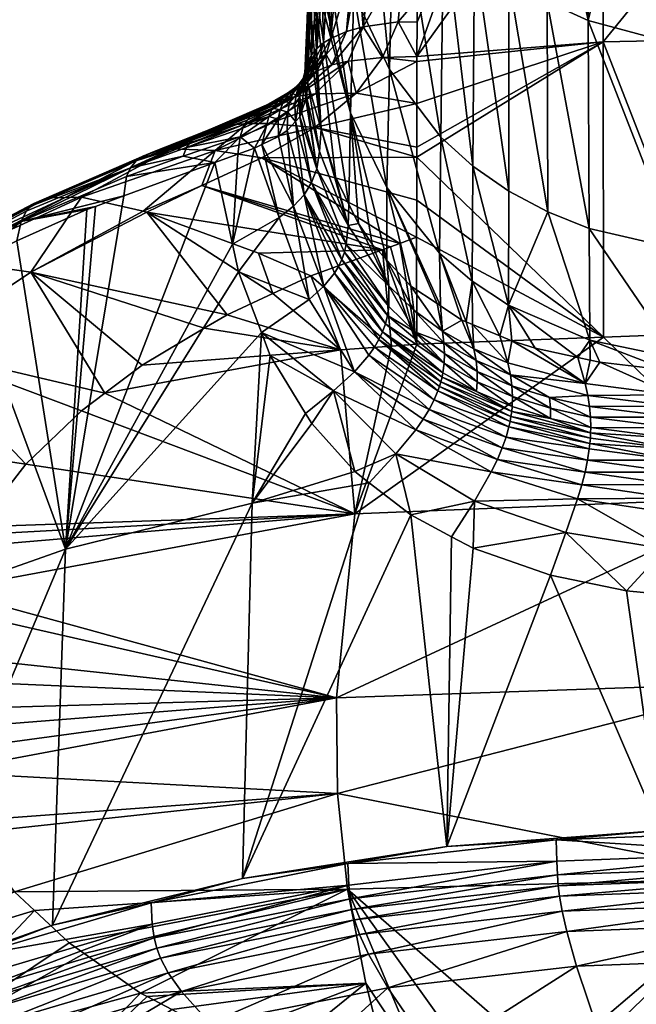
# Model space of a CAD drawing. Extents: x -0.041 to 0.041, y -0.093 to 0.012.
# Tile 4 of 16: x -0.023 to -0.004, y -0.06 to -0.029. Entities that reach past the tile are written whole.
import ezdxf

# ---------------------------------------------------------------- set-up
doc = ezdxf.new("R2010")
doc.units = 0
doc.layers.add('mesh', color=7, linetype='CONTINUOUS')

msp = doc.modelspace()

# ---------------------------------------------------------------- meshes
at = {"layer": 'mesh'}
mesh = msp.add_polyface(dxfattribs=at)
corners = [(-0.002827, -0.019915, 0.079816), (-0.002792, -0.024566, 0.096714), (0.000125, -0.02482, 0.096673), (-0.004247, -0.019526, 0.079859), (-0.004204, -0.024221, 0.096772), (-0.005595, -0.018966, 0.079925), (-0.005556, -0.023721, 0.09686), (-0.006823, -0.023067, 0.096985), (-0.0068, -0.028885, 0.113616), (-0.005516, -0.029469, 0.113461), (0.000125, -0.030431, 0.113227), (-0.002757, -0.03021, 0.113279), (-0.006846, -0.018242, 0.08002), (-0.01004, -0.026328, 0.114379), (-0.011422, -0.017953, 0.098214), (-0.011579, -0.024096, 0.115113), (-0.009077, -0.027304, 0.114074), (-0.009956, -0.020297, 0.097609), (-0.009034, -0.021339, 0.097359), (-0.007993, -0.028161, 0.113819), (-0.007986, -0.022268, 0.09715), (-0.011737, -0.031001, 0.131712), (-0.012643, -0.021625, 0.115954), (-0.012854, -0.028622, 0.132698), (-0.010124, -0.033122, 0.13085), (-0.01126, -0.024814, 0.144211), (-0.010875, -0.023118, 0.140892), (-0.010875, -0.024844, 0.144349), (-0.010875, -0.022849, 0.140354), (-0.011224, -0.02103, 0.136113), (-0.01238, -0.024964, 0.143687), (-0.012909, -0.025095, 0.1434), (-0.012358, -0.021433, 0.135992), (-0.00806, -0.022698, 0.141163), (-0.010875, -0.027304, 0.149275), (-0.010873, -0.028814, 0.152188), (-0.005038, -0.030134, 0.155807), (0.001231, -0.022434, 0.141353), (0.001224, -0.030017, 0.155885), (-0.005066, -0.02252, 0.141286), (-0.010874, -0.030595, 0.155504), (-0.010873, -0.029519, 0.153501), (-0.012557, -0.02967, 0.15294), (-0.012335, -0.027687, 0.14908), (-0.011278, -0.02741, 0.149221), (-0.011463, -0.029511, 0.153297), (-0.012717, -0.027788, 0.149028), (-0.012917, -0.027885, 0.148979)]
mesh.append_faces([[corners[k] for k in face] for face in [(0, 1, 2, 2), (3, 4, 1, 1), (5, 6, 4, 4), (7, 8, 9, 9), (1, 10, 2, 2), (4, 11, 1, 1), (6, 9, 4, 4), (6, 7, 9, 9), (12, 7, 6, 6), (13, 14, 15, 15), (16, 17, 13, 13), (16, 18, 17, 17), (19, 18, 16, 16), (19, 20, 18, 18), (21, 22, 23, 23), (21, 15, 22, 22), (24, 13, 15, 15), (8, 20, 19, 19), (7, 20, 8, 8), (25, 26, 27, 27), (25, 28, 26, 26), (29, 28, 25, 25), (30, 31, 32, 32), (32, 25, 30, 30), (32, 29, 25, 25), (33, 27, 26, 26), (33, 34, 27, 27), (35, 34, 33, 33), (26, 28, 33, 33), (36, 37, 38, 38), (36, 39, 37, 37), (40, 39, 36, 36), (40, 33, 39, 39), (41, 33, 40, 40), (41, 35, 33, 33), (42, 43, 44, 44), (35, 44, 34, 34), (35, 45, 44, 44), (44, 27, 34, 34), (44, 25, 27, 27), (44, 43, 25, 25), (30, 46, 47, 47), (43, 46, 30, 30), (30, 25, 43, 43)]])
mesh = msp.add_polyface(dxfattribs=at)
corners = [(-0.013874, -0.032874, 0.149144), (-0.014221, -0.028946, 0.145756), (-0.014255, -0.030029, 0.147886), (-0.014518, -0.031557, 0.152717), (-0.014438, -0.031281, 0.152881), (-0.014573, -0.031526, 0.15333), (-0.0144, -0.031365, 0.15167), (-0.014299, -0.031445, 0.150564), (-0.014287, -0.029248, 0.148284), (-0.014308, -0.030791, 0.151978), (-0.01438, -0.031067, 0.151822), (-0.014261, -0.029065, 0.148377), (-0.014307, -0.03104, 0.153042), (-0.014436, -0.031289, 0.153497), (-0.01445, -0.031342, 0.154103), (-0.014136, -0.030837, 0.153194), (-0.014803, -0.031671, 0.155058), (-0.014018, -0.031053, 0.154391), (-0.014558, -0.031553, 0.155214), (-0.014243, -0.031183, 0.154253), (-0.013935, -0.03067, 0.153334), (-0.014631, -0.031538, 0.153939), (-0.01471, -0.031589, 0.154519), (-0.014008, -0.030342, 0.152274), (-0.014181, -0.030549, 0.15213), (-0.014548, -0.031861, 0.152557), (-0.014677, -0.03185, 0.15623), (-0.013538, -0.030862, 0.154638), (-0.01422, -0.026478, 0.142036), (-0.014179, -0.027696, 0.143093), (-0.014157, -0.027066, 0.14175), (-0.014198, -0.026199, 0.142203), (-0.014155, -0.024678, 0.138778), (-0.014113, -0.023446, 0.135123), (-0.014122, -0.02595, 0.142384), (-0.014315, -0.029444, 0.148184), (-0.014177, -0.02887, 0.148476), (-0.014026, -0.028638, 0.148594)]
mesh.append_faces([[corners[k] for k in face] for face in [(0, 1, 2, 2), (3, 4, 5, 5), (6, 7, 2, 2), (8, 9, 10, 10), (8, 11, 9, 9), (12, 13, 4, 4), (12, 14, 13, 13), (15, 14, 12, 12), (16, 17, 18, 18), (16, 19, 17, 17), (14, 19, 16, 16), (14, 20, 19, 19), (15, 20, 14, 14), (13, 5, 4, 4), (13, 21, 5, 5), (14, 21, 13, 13), (14, 22, 21, 21), (16, 22, 14, 14), (12, 23, 15, 15), (4, 24, 12, 12), (4, 9, 24, 24), (3, 9, 4, 4), (3, 10, 9, 9), (25, 10, 3, 3), (6, 8, 10, 10), (17, 26, 18, 18), (17, 27, 26, 26), (28, 29, 30, 30), (1, 29, 28, 28), (11, 8, 31, 31), (32, 28, 33, 33), (32, 31, 28, 28), (34, 31, 32, 32), (2, 35, 6, 6), (36, 9, 11, 11), (36, 24, 9, 9), (36, 37, 24, 24), (35, 8, 6, 6), (36, 11, 31, 31), (1, 35, 2, 2), (28, 35, 1, 1), (31, 35, 28, 28), (31, 8, 35, 35), (34, 36, 31, 31)]])
mesh = msp.add_polyface(dxfattribs=at)
corners = [(-0.002792, -0.024566, 0.096714), (-0.002757, -0.03021, 0.113279), (0.000125, -0.030431, 0.113227), (-0.004204, -0.024221, 0.096772), (-0.005516, -0.029469, 0.113461), (-0.005477, -0.035981, 0.129762), (-0.0068, -0.028885, 0.113616), (-0.006778, -0.035467, 0.129947), (-0.002722, -0.036617, 0.129544), (0.000125, -0.036805, 0.129481), (-0.010124, -0.033122, 0.13085), (-0.011579, -0.024096, 0.115113), (-0.011737, -0.031001, 0.131712), (-0.009121, -0.034032, 0.13049), (-0.01004, -0.026328, 0.114379), (-0.009077, -0.027304, 0.114074), (-0.008, -0.034817, 0.130189), (-0.007993, -0.028161, 0.113819), (-0.011816, -0.034695, 0.139906), (-0.012854, -0.028622, 0.132698), (-0.01296, -0.032361, 0.140965), (-0.010166, -0.036759, 0.13898), (-0.009143, -0.037636, 0.138593), (-0.010873, -0.029519, 0.153501), (-0.011463, -0.029511, 0.153297), (-0.010873, -0.028814, 0.152188), (-0.010874, -0.030595, 0.155504), (-0.011954, -0.030625, 0.155294), (-0.010874, -0.03075, 0.155791), (-0.012782, -0.031742, 0.157183), (-0.010874, -0.032073, 0.158253), (-0.014073, -0.032816, 0.158852), (-0.010875, -0.033441, 0.160799), (-0.010875, -0.03375, 0.161374), (-0.010875, -0.035094, 0.163693), (-0.015739, -0.033775, 0.160215), (-0.013081, -0.029815, 0.152745), (-0.012717, -0.027788, 0.149028), (-0.012557, -0.02967, 0.15294), (-0.013033, -0.030738, 0.154862), (-0.005038, -0.030134, 0.155807), (-0.001495, -0.039254, 0.171438), (0.001224, -0.030017, 0.155885), (-0.005028, -0.039387, 0.171352), (-0.01182, -0.036977, 0.144565), (-0.01228, -0.03648, 0.145246), (-0.012335, -0.027687, 0.14908), (-0.011278, -0.02741, 0.149221)]
mesh.append_faces([[corners[k] for k in face] for face in [(0, 1, 2, 2), (3, 4, 1, 1), (5, 6, 7, 7), (5, 4, 6, 6), (8, 4, 5, 5), (8, 1, 4, 4), (9, 2, 1, 1), (10, 11, 12, 12), (13, 14, 10, 10), (13, 15, 14, 14), (16, 15, 13, 13), (16, 17, 15, 15), (18, 19, 20, 20), (18, 12, 19, 19), (21, 12, 18, 18), (21, 10, 12, 12), (22, 13, 10, 10), (7, 17, 16, 16), (6, 17, 7, 7), (23, 24, 25, 25), (26, 24, 23, 23), (26, 27, 24, 24), (28, 27, 26, 26), (28, 29, 27, 27), (30, 29, 28, 28), (30, 31, 29, 29), (32, 31, 30, 30), (33, 31, 32, 32), (34, 35, 33, 33), (36, 37, 38, 38), (39, 27, 29, 29), (38, 27, 39, 39), (38, 24, 27, 27), (28, 26, 40, 40), (40, 30, 28, 28), (40, 32, 30, 30), (33, 32, 40, 40), (41, 40, 42, 42), (43, 33, 40, 40), (20, 44, 18, 18), (45, 44, 20, 20), (37, 46, 38, 38), (47, 24, 38, 38)]])
mesh = msp.add_polyface(dxfattribs=at)
corners = [(-0.014157, -0.027066, 0.14175), (-0.014179, -0.027696, 0.143093), (-0.01296, -0.032361, 0.140965), (-0.014255, -0.030029, 0.147886), (-0.014299, -0.031445, 0.150564), (-0.013874, -0.032874, 0.149144), (-0.014221, -0.028946, 0.145756), (-0.013431, -0.034366, 0.14766), (-0.014085, -0.024934, 0.137207), (-0.012854, -0.028622, 0.132698), (-0.013933, -0.033574, 0.149891), (-0.014334, -0.031861, 0.151295), (-0.013034, -0.035887, 0.147574), (-0.014017, -0.034111, 0.150455), (-0.013803, -0.03017, 0.152406), (-0.013687, -0.02831, 0.148762), (-0.013575, -0.030028, 0.152527), (-0.013539, -0.028189, 0.148824), (-0.013409, -0.028126, 0.148857), (-0.010875, -0.03375, 0.161374), (-0.015739, -0.033775, 0.160215), (-0.014073, -0.032816, 0.158852), (-0.015513, -0.032693, 0.15793), (-0.012782, -0.031742, 0.157183), (-0.014677, -0.03185, 0.15623), (-0.013033, -0.030738, 0.154862), (-0.014069, -0.031771, 0.156553), (-0.013538, -0.030862, 0.154638), (-0.012557, -0.02967, 0.15294), (-0.013081, -0.029815, 0.152745), (-0.014243, -0.031183, 0.154253), (-0.013715, -0.030534, 0.153463), (-0.014018, -0.031053, 0.154391), (-0.013935, -0.03067, 0.153334), (-0.014136, -0.030837, 0.153194), (-0.014008, -0.030342, 0.152274), (-0.014307, -0.03104, 0.153042), (-0.014181, -0.030549, 0.15213), (-0.013008, -0.035228, 0.146705), (-0.014026, -0.028638, 0.148594), (-0.013845, -0.028439, 0.148696), (-0.012917, -0.027885, 0.148979), (-0.010875, -0.035094, 0.163693), (-0.010891, -0.036255, 0.165693), (-0.012717, -0.027788, 0.149028), (-0.013995, -0.025736, 0.142569), (-0.014065, -0.025839, 0.142477), (-0.014177, -0.02887, 0.148476)]
mesh.append_faces([[corners[k] for k in face] for face in [(0, 1, 2, 2), (3, 4, 5, 5), (5, 1, 6, 6), (7, 1, 5, 5), (2, 8, 0, 0), (2, 9, 8, 8), (4, 10, 5, 5), (4, 11, 10, 10), (12, 10, 13, 13), (12, 5, 10, 10), (7, 5, 12, 12), (14, 15, 16, 16), (16, 17, 18, 18), (15, 17, 16, 16), (19, 20, 21, 21), (21, 22, 23, 23), (24, 25, 26, 26), (27, 25, 24, 24), (27, 28, 25, 25), (29, 28, 27, 27), (25, 23, 26, 26), (30, 31, 32, 32), (30, 33, 31, 31), (33, 16, 31, 31), (33, 14, 16, 16), (34, 14, 33, 33), (34, 35, 14, 14), (36, 37, 35, 35), (31, 27, 32, 32), (31, 29, 27, 27), (16, 29, 31, 31), (1, 38, 2, 2), (7, 38, 1, 1), (37, 39, 35, 35), (14, 40, 15, 15), (35, 40, 14, 14), (39, 40, 35, 35), (16, 18, 41, 41), (42, 43, 20, 20), (41, 44, 29, 29), (16, 41, 29, 29), (39, 45, 40, 40), (46, 39, 47, 47)]])
mesh = msp.add_polyface(dxfattribs=at)
corners = [(-0.005839, -0.04002, 0.139392), (-0.005446, -0.040106, 0.139207), (-0.005458, -0.039477, 0.137808), (-0.008004, -0.038385, 0.138268), (-0.007175, -0.039729, 0.140018), (-0.003014, -0.040419, 0.138499), (-0.002705, -0.040061, 0.137571), (-0.005143, -0.040172, 0.139065), (-0.000436, -0.040542, 0.138199), (0.000125, -0.040232, 0.137503), (-0.002776, -0.040447, 0.138436), (0.000125, -0.036805, 0.129481), (-0.002757, -0.03021, 0.113279), (-0.002722, -0.036617, 0.129544), (-0.006778, -0.035467, 0.129947), (-0.005477, -0.035981, 0.129762), (0.000162, -0.041302, 0.139665), (-0.002868, -0.041195, 0.139911), (-0.005605, -0.040843, 0.140657), (-0.002818, -0.041554, 0.140456), (-0.005522, -0.041211, 0.141155), (-0.007947, -0.04057, 0.142311), (-0.007892, -0.041562, 0.143181), (-0.006692, -0.041936, 0.142602), (-0.007882, -0.041244, 0.142951), (-0.008028, -0.040196, 0.141878), (-0.006692, -0.041611, 0.142361), (-0.006719, -0.041279, 0.142057), (-0.007899, -0.040916, 0.142664), (-0.005437, -0.041892, 0.141878), (-0.005468, -0.041558, 0.141557), (-0.002782, -0.041896, 0.140893), (-0.001495, -0.039254, 0.171438), (0.001224, -0.030017, 0.155885), (0.000139, -0.039274, 0.171425), (-0.005028, -0.039387, 0.171352), (-0.005038, -0.030134, 0.155807), (0.000141, -0.044398, 0.179634), (0.000163, -0.040533, 0.138223), (-0.007903, -0.039505, 0.140474)]
mesh.append_faces([[corners[k] for k in face] for face in [(0, 1, 2, 2), (3, 0, 2, 2), (3, 4, 0, 0), (2, 5, 6, 6), (2, 7, 5, 5), (1, 7, 2, 2), (6, 8, 9, 9), (6, 10, 8, 8), (5, 10, 6, 6), (11, 12, 13, 13), (2, 14, 3, 3), (2, 15, 14, 14), (6, 15, 2, 2), (6, 13, 15, 15), (9, 13, 6, 6), (9, 11, 13, 13), (10, 16, 8, 8), (10, 17, 16, 16), (5, 17, 10, 10), (7, 17, 5, 5), (7, 18, 17, 17), (1, 18, 7, 7), (18, 0, 4, 4), (1, 0, 18, 18), (17, 19, 16, 16), (17, 20, 19, 19), (18, 20, 17, 17), (18, 21, 20, 20), (22, 23, 24, 24), (25, 21, 18, 18), (26, 27, 28, 28), (26, 29, 27, 27), (27, 20, 21, 21), (30, 20, 27, 27), (30, 19, 20, 20), (31, 16, 19, 19), (32, 33, 34, 34), (35, 36, 32, 32), (37, 32, 34, 34), (37, 35, 32, 32), (8, 38, 9, 9), (16, 38, 8, 8), (18, 4, 39, 39), (25, 18, 39, 39)]])
mesh = msp.add_polyface(dxfattribs=at)
corners = [(-0.015398, -0.03222, 0.154506), (-0.015515, -0.032477, 0.154302), (-0.015162, -0.032268, 0.153969), (-0.014494, -0.032328, 0.152093), (-0.014548, -0.031861, 0.152557), (-0.014548, -0.032486, 0.152364), (-0.0144, -0.031365, 0.15167), (-0.014334, -0.031861, 0.151295), (-0.014299, -0.031445, 0.150564), (-0.014358, -0.031932, 0.151416), (-0.016847, -0.032753, 0.156965), (-0.015255, -0.031992, 0.155882), (-0.014677, -0.03185, 0.15623), (-0.014069, -0.031771, 0.156553), (-0.016197, -0.032691, 0.157457), (-0.012782, -0.031742, 0.157183), (-0.015513, -0.032693, 0.15793), (-0.015526, -0.032094, 0.155694), (-0.014803, -0.031671, 0.155058), (-0.014558, -0.031553, 0.155214), (-0.015895, -0.032302, 0.155388), (-0.016004, -0.03239, 0.155279), (-0.015233, -0.032001, 0.154703), (-0.015779, -0.032224, 0.155493), (-0.015031, -0.031819, 0.154888), (-0.01471, -0.031589, 0.154519), (-0.014901, -0.031778, 0.154346), (-0.014631, -0.031538, 0.153939), (-0.014775, -0.03177, 0.153764), (-0.014573, -0.031526, 0.15333), (-0.01466, -0.031801, 0.153159), (-0.014518, -0.031557, 0.152717), (-0.01438, -0.031067, 0.151822), (-0.0147, -0.032104, 0.152992), (-0.014872, -0.03204, 0.153584), (-0.015056, -0.032004, 0.154161), (-0.016104, -0.032487, 0.155168), (-0.016191, -0.032594, 0.155054), (-0.014923, -0.032339, 0.153406), (-0.014677, -0.032632, 0.152615)]
mesh.append_faces([[corners[k] for k in face] for face in [(0, 1, 2, 2), (3, 4, 5, 5), (3, 6, 4, 4), (6, 7, 8, 8), (6, 9, 7, 7), (3, 9, 6, 6), (10, 11, 12, 12), (12, 13, 14, 14), (13, 15, 16, 16), (17, 18, 19, 19), (20, 21, 22, 22), (23, 18, 17, 17), (24, 18, 23, 23), (24, 25, 18, 18), (26, 25, 24, 24), (26, 27, 25, 25), (28, 27, 26, 26), (28, 29, 27, 27), (30, 29, 28, 28), (30, 31, 29, 29), (4, 31, 30, 30), (6, 32, 4, 4), (30, 33, 4, 4), (30, 34, 33, 33), (28, 34, 30, 30), (28, 35, 34, 34), (26, 35, 28, 28), (26, 22, 35, 35), (24, 22, 26, 26), (24, 20, 22, 22), (23, 20, 24, 24), (36, 37, 0, 0), (34, 38, 33, 33), (34, 2, 38, 38), (35, 2, 34, 34), (35, 0, 2, 2), (22, 0, 35, 35), (22, 36, 0, 0), (21, 36, 22, 22), (19, 11, 17, 17), (19, 12, 11, 11), (4, 39, 5, 5), (4, 33, 39, 39)]])
mesh = msp.add_polyface(dxfattribs=at)
corners = [(-0.014017, -0.034111, 0.150455), (-0.014494, -0.032328, 0.152093), (-0.014548, -0.032486, 0.152364), (-0.014358, -0.031932, 0.151416), (-0.014334, -0.031861, 0.151295), (-0.013933, -0.033574, 0.149891), (-0.014175, -0.034547, 0.150884), (-0.016653, -0.036476, 0.152235), (-0.01597, -0.033465, 0.153958), (-0.016487, -0.033651, 0.15419), (-0.016414, -0.033117, 0.1546), (-0.015222, -0.032561, 0.153779), (-0.015212, -0.0331, 0.153407), (-0.014923, -0.032339, 0.153406), (-0.014073, -0.032816, 0.158852), (-0.017198, -0.033542, 0.159098), (-0.015513, -0.032693, 0.15793), (-0.015739, -0.033775, 0.160215), (-0.011407, -0.036456, 0.16596), (-0.017614, -0.034638, 0.161351), (-0.016847, -0.032753, 0.156965), (-0.014677, -0.03185, 0.15623), (-0.016197, -0.032691, 0.157457), (-0.017154, -0.032816, 0.156709), (-0.015255, -0.031992, 0.155882), (-0.014069, -0.031771, 0.156553), (-0.015895, -0.032302, 0.155388), (-0.017701, -0.033043, 0.156173), (-0.016004, -0.03239, 0.155279), (-0.015779, -0.032224, 0.155493), (-0.015526, -0.032094, 0.155694), (-0.017442, -0.03291, 0.156445), (-0.017575, -0.032971, 0.15631), (-0.015584, -0.032764, 0.1541), (-0.015515, -0.032477, 0.154302), (-0.015162, -0.032268, 0.153969), (-0.016329, -0.032839, 0.154824), (-0.016267, -0.032712, 0.154939), (-0.015398, -0.03222, 0.154506), (-0.016191, -0.032594, 0.155054), (-0.017817, -0.033126, 0.156034), (-0.016104, -0.032487, 0.155168), (-0.015196, -0.03564, 0.15177), (-0.015736, -0.033352, 0.153788), (-0.014742, -0.035282, 0.151516), (-0.014677, -0.032632, 0.152615), (-0.014412, -0.034926, 0.151228), (-0.014943, -0.032914, 0.153098), (-0.0147, -0.032104, 0.152992)]
mesh.append_faces([[corners[k] for k in face] for face in [(0, 1, 2, 2), (0, 3, 1, 1), (0, 4, 3, 3), (0, 5, 4, 4), (6, 0, 2, 2), (7, 8, 9, 9), (10, 9, 8, 8), (11, 12, 13, 13), (14, 15, 16, 16), (17, 15, 14, 14), (18, 19, 17, 17), (20, 21, 22, 22), (20, 23, 24, 24), (22, 16, 15, 15), (25, 16, 22, 22), (26, 27, 28, 28), (29, 30, 31, 31), (29, 32, 26, 26), (33, 10, 8, 8), (33, 34, 10, 10), (11, 34, 33, 33), (11, 35, 34, 34), (13, 35, 11, 11), (34, 36, 10, 10), (34, 37, 36, 36), (38, 37, 34, 34), (38, 39, 37, 37), (28, 40, 41, 41), (30, 24, 23, 23), (42, 43, 8, 8), (44, 12, 43, 43), (45, 46, 6, 6), (47, 46, 45, 45), (6, 2, 45, 45), (44, 47, 12, 12), (44, 46, 47, 47), (42, 44, 43, 43), (11, 43, 12, 12), (33, 43, 11, 11), (8, 43, 33, 33), (13, 47, 45, 45), (12, 47, 13, 13), (48, 13, 45, 45)]])
mesh = msp.add_polyface(dxfattribs=at)
corners = [(-0.016414, -0.033117, 0.1546), (-0.017213, -0.033914, 0.154517), (-0.016487, -0.033651, 0.15419), (-0.019976, -0.03436, 0.156158), (-0.020055, -0.034964, 0.155755), (-0.018204, -0.033721, 0.155363), (-0.019451, -0.035446, 0.162357), (-0.017198, -0.033542, 0.159098), (-0.017614, -0.034638, 0.161351), (-0.015739, -0.033775, 0.160215), (-0.016847, -0.032753, 0.156965), (-0.016197, -0.032691, 0.157457), (-0.018556, -0.033492, 0.15795), (-0.017154, -0.032816, 0.156709), (-0.019165, -0.033597, 0.157352), (-0.018014, -0.033329, 0.155758), (-0.017922, -0.033221, 0.155896), (-0.019668, -0.033869, 0.156736), (-0.016191, -0.032594, 0.155054), (-0.016267, -0.032712, 0.154939), (-0.019851, -0.034088, 0.156437), (-0.018091, -0.033449, 0.155622), (-0.016329, -0.032839, 0.154824), (-0.021389, -0.035005, 0.160406), (-0.017575, -0.032971, 0.15631), (-0.017701, -0.033043, 0.156173), (-0.015895, -0.032302, 0.155388), (-0.017442, -0.03291, 0.156445), (-0.015779, -0.032224, 0.155493), (-0.016104, -0.032487, 0.155168), (-0.017817, -0.033126, 0.156034), (-0.019435, -0.033708, 0.157044), (-0.022874, -0.035198, 0.158641), (-0.016004, -0.03239, 0.155279), (-0.015526, -0.032094, 0.155694), (-0.022697, -0.035125, 0.158877), (-0.022444, -0.035021, 0.159214), (-0.0219, -0.035013, 0.159829), (-0.022953, -0.035274, 0.158514)]
mesh.append_faces([[corners[k] for k in face] for face in [(0, 1, 2, 2), (1, 3, 4, 4), (1, 5, 3, 3), (0, 5, 1, 1), (6, 7, 8, 8), (9, 8, 7, 7), (10, 11, 12, 12), (12, 13, 10, 10), (12, 14, 13, 13), (15, 16, 17, 17), (15, 18, 16, 16), (19, 18, 15, 15), (20, 15, 17, 17), (21, 15, 20, 20), (21, 19, 15, 15), (22, 19, 21, 21), (12, 7, 23, 23), (11, 7, 12, 12), (24, 25, 26, 26), (27, 24, 28, 28), (5, 20, 3, 3), (5, 21, 20, 20), (0, 21, 5, 5), (0, 22, 21, 21), (29, 16, 18, 18), (30, 16, 29, 29), (30, 17, 16, 16), (31, 17, 30, 30), (31, 32, 17, 17), (25, 30, 33, 33), (25, 31, 30, 30), (24, 31, 25, 25), (24, 14, 31, 31), (27, 14, 24, 24), (27, 13, 14, 14), (34, 13, 27, 27), (35, 14, 36, 36), (35, 31, 14, 14), (37, 14, 12, 12), (37, 36, 14, 14), (20, 17, 38, 38), (12, 23, 37, 37), (35, 32, 31, 31)]])
mesh = msp.add_polyface(dxfattribs=at)
corners = [(-0.011816, -0.034695, 0.139906), (-0.01014, -0.038405, 0.142446), (-0.010166, -0.036759, 0.13898), (-0.010241, -0.038337, 0.142556), (-0.011069, -0.037787, 0.143454), (-0.009466, -0.038852, 0.141715), (-0.009143, -0.037636, 0.138593), (-0.010124, -0.033122, 0.13085), (-0.01008, -0.0392, 0.143491), (-0.01309, -0.036471, 0.148156), (-0.014017, -0.034111, 0.150455), (-0.014175, -0.034547, 0.150884), (-0.013034, -0.035887, 0.147574), (-0.011754, -0.037781, 0.145416), (-0.011798, -0.038706, 0.146272), (-0.01315, -0.036721, 0.148388), (-0.013231, -0.036953, 0.148589), (-0.011757, -0.038425, 0.146033), (-0.014412, -0.034926, 0.151228), (-0.013334, -0.037171, 0.148767), (-0.01346, -0.037381, 0.148924), (-0.011952, -0.03922, 0.14665), (-0.01379, -0.03779, 0.149189), (-0.014742, -0.035282, 0.151516), (-0.011862, -0.038969, 0.146476), (-0.014252, -0.038213, 0.149405), (-0.015196, -0.03564, 0.15177), (-0.011407, -0.036456, 0.16596), (-0.011709, -0.036562, 0.166095), (-0.017614, -0.034638, 0.161351), (-0.010875, -0.039607, 0.17121), (-0.013267, -0.039789, 0.171091), (-0.01539, -0.038022, 0.167914), (-0.014197, -0.037472, 0.167222), (-0.01228, -0.03648, 0.145246), (-0.01296, -0.032361, 0.140965), (-0.012711, -0.03583, 0.146036), (-0.013008, -0.035228, 0.146705), (-0.01182, -0.036977, 0.144565), (-0.01097, -0.038546, 0.144423), (-0.013431, -0.034366, 0.14766), (-0.015739, -0.033775, 0.160215), (-0.010891, -0.036255, 0.165693), (-0.015841, -0.036762, 0.165738), (-0.011958, -0.03665, 0.166205), (-0.011675, -0.039668, 0.17117)]
mesh.append_faces([[corners[k] for k in face] for face in [(0, 1, 2, 2), (0, 3, 1, 1), (0, 4, 3, 3), (1, 5, 2, 2), (6, 7, 2, 2), (8, 3, 4, 4), (9, 10, 11, 11), (9, 12, 10, 10), (13, 12, 9, 9), (14, 15, 16, 16), (14, 17, 15, 15), (9, 17, 13, 13), (9, 15, 17, 17), (11, 15, 9, 9), (11, 16, 15, 15), (18, 16, 11, 11), (19, 20, 21, 21), (22, 18, 23, 23), (20, 18, 22, 22), (19, 18, 20, 20), (19, 16, 18, 18), (24, 16, 19, 19), (24, 14, 16, 16), (25, 23, 26, 26), (25, 22, 23, 23), (27, 28, 29, 29), (30, 28, 27, 27), (31, 32, 33, 33), (34, 35, 36, 36), (35, 37, 36, 36), (0, 38, 4, 4), (13, 38, 34, 34), (39, 38, 13, 13), (39, 4, 38, 38), (12, 37, 40, 40), (12, 36, 37, 37), (13, 36, 12, 12), (34, 36, 13, 13), (41, 42, 27, 27), (43, 44, 33, 33), (28, 44, 29, 29), (30, 27, 42, 42), (44, 28, 30, 30), (45, 33, 44, 44)]])
mesh = msp.add_polyface(dxfattribs=at)
corners = [(-0.016487, -0.033651, 0.15419), (-0.017213, -0.033914, 0.154517), (-0.016653, -0.036476, 0.152235), (-0.015196, -0.03564, 0.15177), (-0.01597, -0.033465, 0.153958), (-0.016462, -0.037345, 0.15146), (-0.014252, -0.038213, 0.149405), (-0.021389, -0.035005, 0.160406), (-0.017198, -0.033542, 0.159098), (-0.019451, -0.035446, 0.162357), (-0.021889, -0.046026, 0.149055), (-0.020055, -0.034964, 0.155755), (-0.020948, -0.035294, 0.156144), (-0.027163, -0.037839, 0.160481), (-0.027223, -0.038483, 0.160048), (-0.026041, -0.037781, 0.159173), (-0.025149, -0.037252, 0.158513), (-0.026835, -0.03731, 0.161115), (-0.022874, -0.035198, 0.158641), (-0.026583, -0.037148, 0.161456), (-0.01539, -0.038022, 0.167914), (-0.015841, -0.036762, 0.165738), (-0.014197, -0.037472, 0.167222), (-0.029472, -0.039538, 0.165821), (-0.026294, -0.037045, 0.161795), (-0.025664, -0.036964, 0.162452), (-0.022975, -0.037353, 0.164871), (-0.026555, -0.039755, 0.168002), (-0.030458, -0.039797, 0.164899), (-0.02122, -0.035394, 0.156263), (-0.023278, -0.035766, 0.157899), (-0.023409, -0.036374, 0.157442), (-0.019976, -0.03436, 0.156158), (-0.019338, -0.035472, 0.162471), (-0.011958, -0.03665, 0.166205), (-0.017614, -0.034638, 0.161351), (-0.019668, -0.033869, 0.156736), (-0.022953, -0.035274, 0.158514), (-0.019851, -0.034088, 0.156437), (-0.023123, -0.035439, 0.158239), (-0.0219, -0.035013, 0.159829), (-0.027033, -0.037543, 0.160784), (-0.022444, -0.035021, 0.159214), (-0.022697, -0.035125, 0.158877), (-0.016825, -0.038684, 0.168746)]
mesh.append_faces([[corners[k] for k in face] for face in [(0, 1, 2, 2), (2, 3, 4, 4), (5, 3, 2, 2), (5, 6, 3, 3), (7, 8, 9, 9), (10, 11, 12, 12), (10, 1, 11, 11), (13, 14, 15, 15), (16, 13, 15, 15), (17, 18, 19, 19), (20, 21, 22, 22), (23, 24, 25, 25), (26, 7, 9, 9), (26, 25, 7, 7), (27, 25, 26, 26), (24, 28, 19, 19), (29, 30, 31, 31), (29, 12, 30, 30), (11, 30, 12, 12), (11, 32, 30, 30), (33, 34, 21, 21), (35, 34, 33, 33), (9, 35, 33, 33), (36, 18, 37, 37), (38, 39, 30, 30), (38, 37, 39, 39), (32, 38, 30, 30), (25, 40, 7, 7), (30, 16, 31, 31), (30, 13, 16, 16), (30, 41, 13, 13), (30, 39, 41, 41), (17, 37, 18, 18), (41, 37, 17, 17), (39, 37, 41, 41), (24, 42, 40, 40), (24, 43, 42, 42), (19, 43, 24, 24), (18, 43, 19, 19), (33, 26, 9, 9), (20, 33, 21, 21), (44, 33, 20, 20), (44, 26, 33, 33), (25, 24, 40, 40)]])
mesh = msp.add_polyface(dxfattribs=at)
corners = [(-0.021889, -0.046026, 0.149055), (-0.020948, -0.035294, 0.156144), (-0.02122, -0.035394, 0.156263), (-0.014368, -0.041777, 0.147275), (-0.015473, -0.039964, 0.149049), (-0.016043, -0.04459, 0.146236), (-0.016653, -0.036476, 0.152235), (-0.017213, -0.033914, 0.154517), (-0.016462, -0.037345, 0.15146), (-0.027135, -0.04788, 0.152693), (-0.026041, -0.037781, 0.159173), (-0.027223, -0.038483, 0.160048), (-0.025149, -0.037252, 0.158513), (-0.023409, -0.036374, 0.157442), (-0.028526, -0.039257, 0.161013), (-0.022292, -0.057805, 0.142362), (-0.027634, -0.059693, 0.146067), (-0.013267, -0.039789, 0.171091), (-0.019487, -0.040264, 0.170782), (-0.017537, -0.039106, 0.16929), (-0.016825, -0.038684, 0.168746), (-0.031702, -0.045252, 0.175595), (-0.024781, -0.045577, 0.178063), (-0.024974, -0.045953, 0.17861), (-0.029496, -0.042417, 0.171599), (-0.02313, -0.043364, 0.174939), (-0.024651, -0.045325, 0.177697), (-0.022975, -0.037353, 0.164871), (-0.026555, -0.039755, 0.168002), (-0.021383, -0.041695, 0.172671), (-0.020654, -0.041145, 0.171944), (-0.029472, -0.039538, 0.165821), (-0.025664, -0.036964, 0.162452), (-0.027163, -0.037839, 0.160481), (-0.012819, -0.044922, 0.179287), (-0.0134, -0.050687, 0.187943), (-0.026214, -0.050131, 0.184858), (-0.026195, -0.049313, 0.183598), (-0.025674, -0.047317, 0.180596), (-0.025814, -0.047856, 0.181406), (-0.026236, -0.051056, 0.186282), (-0.01349, -0.041073, 0.147267), (-0.015746, -0.039242, 0.149714), (-0.014252, -0.038213, 0.149405)]
mesh.append_faces([[corners[k] for k in face] for face in [(0, 1, 2, 2), (3, 4, 5, 5), (6, 7, 0, 0), (0, 8, 6, 6), (9, 10, 11, 11), (9, 12, 10, 10), (0, 12, 9, 9), (0, 13, 12, 12), (2, 13, 0, 0), (11, 14, 9, 9), (0, 15, 5, 5), (9, 16, 0, 0), (17, 18, 19, 19), (20, 17, 19, 19), (21, 22, 23, 23), (24, 25, 26, 26), (19, 27, 20, 20), (28, 25, 24, 24), (28, 29, 25, 25), (28, 30, 29, 29), (27, 30, 28, 28), (27, 18, 30, 30), (19, 18, 27, 27), (28, 31, 32, 32), (33, 14, 11, 11), (30, 34, 29, 29), (30, 17, 34, 34), (18, 17, 30, 30), (34, 25, 29, 29), (34, 26, 25, 25), (22, 26, 34, 34), (35, 36, 37, 37), (34, 23, 22, 22), (34, 38, 23, 23), (35, 38, 34, 34), (35, 39, 38, 38), (37, 39, 35, 35), (35, 40, 36, 36), (41, 42, 4, 4), (42, 43, 8, 8), (0, 42, 8, 8), (5, 42, 0, 0), (4, 42, 5, 5)]])
mesh = msp.add_polyface(dxfattribs=at)
corners = [(-0.010166, -0.036759, 0.13898), (-0.00933, -0.038909, 0.141606), (-0.009143, -0.037636, 0.138593), (-0.009466, -0.038852, 0.141715), (-0.008281, -0.03935, 0.14077), (-0.008004, -0.038385, 0.138268), (-0.009134, -0.038991, 0.141451), (-0.009121, -0.034032, 0.13049), (-0.008, -0.034817, 0.130189), (-0.006778, -0.035467, 0.129947), (-0.008028, -0.040196, 0.141878), (-0.009092, -0.039752, 0.142635), (-0.01008, -0.0392, 0.143491), (-0.01014, -0.038405, 0.142446), (-0.007882, -0.041244, 0.142951), (-0.006692, -0.041611, 0.142361), (-0.007899, -0.040916, 0.142664), (-0.010127, -0.040787, 0.144819), (-0.007929, -0.041876, 0.143362), (-0.007908, -0.041719, 0.143277), (-0.01017, -0.040929, 0.144893), (-0.01009, -0.040645, 0.144736), (-0.00901, -0.041093, 0.143857), (-0.007892, -0.041562, 0.143181), (-0.008986, -0.040785, 0.143637), (-0.00899, -0.040465, 0.143367), (-0.007947, -0.04057, 0.142311), (-0.009024, -0.040124, 0.143037), (-0.010029, -0.039565, 0.143866), (-0.01022, -0.04107, 0.144959), (-0.007958, -0.042033, 0.143435), (-0.010022, -0.040207, 0.144433), (-0.010011, -0.039897, 0.144176), (-0.006719, -0.041279, 0.142057), (-0.010875, -0.035094, 0.163693), (-0.010875, -0.03375, 0.161374), (-0.005028, -0.039387, 0.171352), (-0.007903, -0.039505, 0.140474), (-0.007175, -0.039729, 0.140018), (-0.010875, -0.039607, 0.17121), (-0.010891, -0.036255, 0.165693)]
mesh.append_faces([[corners[k] for k in face] for face in [(0, 1, 2, 2), (0, 3, 1, 1), (2, 4, 5, 5), (2, 6, 4, 4), (1, 6, 2, 2), (5, 7, 2, 2), (5, 8, 7, 7), (9, 8, 5, 5), (6, 10, 4, 4), (6, 11, 10, 10), (1, 11, 6, 6), (3, 11, 1, 1), (3, 12, 11, 11), (13, 12, 3, 3), (14, 15, 16, 16), (17, 18, 19, 19), (17, 20, 18, 18), (19, 21, 17, 17), (19, 22, 21, 21), (23, 22, 19, 19), (23, 24, 22, 22), (14, 24, 23, 23), (14, 25, 24, 24), (16, 25, 14, 14), (11, 26, 10, 10), (11, 27, 26, 26), (12, 27, 11, 11), (12, 28, 27, 27), (20, 29, 30, 30), (24, 31, 22, 22), (24, 32, 31, 31), (25, 32, 24, 24), (25, 28, 32, 32), (25, 27, 28, 28), (16, 27, 25, 25), (16, 26, 27, 27), (33, 26, 16, 16), (34, 35, 36, 36), (5, 4, 37, 37), (37, 38, 5, 5), (37, 4, 10, 10), (36, 39, 40, 40), (34, 36, 40, 40)]])
mesh = msp.add_polyface(dxfattribs=at)
corners = [(-0.01346, -0.037381, 0.148924), (-0.012066, -0.039464, 0.146798), (-0.011952, -0.03922, 0.14665), (-0.01008, -0.0392, 0.143491), (-0.011069, -0.037787, 0.143454), (-0.01097, -0.038546, 0.144423), (-0.01014, -0.038405, 0.142446), (-0.010241, -0.038337, 0.142556), (-0.01349, -0.041073, 0.147267), (-0.015473, -0.039964, 0.149049), (-0.014368, -0.041777, 0.147275), (-0.010938, -0.039219, 0.145069), (-0.011757, -0.038425, 0.146033), (-0.011798, -0.038706, 0.146272), (-0.010029, -0.039565, 0.143866), (-0.011754, -0.037781, 0.145416), (-0.011862, -0.038969, 0.146476), (-0.010061, -0.040501, 0.144645), (-0.010022, -0.040207, 0.144433), (-0.013334, -0.037171, 0.148767), (-0.01017, -0.040929, 0.144893), (-0.01022, -0.04107, 0.144959), (-0.010127, -0.040787, 0.144819), (-0.01009, -0.040645, 0.144736), (-0.00901, -0.041093, 0.143857), (-0.010914, -0.042286, 0.145225), (-0.010684, -0.041957, 0.145201), (-0.012836, -0.040472, 0.147184), (-0.012381, -0.039952, 0.147029), (-0.012209, -0.039706, 0.146924), (-0.01379, -0.03779, 0.149189), (-0.010341, -0.041356, 0.145068), (-0.010495, -0.041649, 0.145149), (-0.010011, -0.039897, 0.144176), (-0.014252, -0.038213, 0.149405), (-0.013267, -0.039789, 0.171091), (-0.014197, -0.037472, 0.167222), (-0.011675, -0.039668, 0.17117), (-0.016825, -0.038684, 0.168746), (-0.01539, -0.038022, 0.167914), (-0.012819, -0.044922, 0.179287), (-0.010875, -0.039607, 0.17121), (-0.015746, -0.039242, 0.149714), (-0.011958, -0.03665, 0.166205)]
mesh.append_faces([[corners[k] for k in face] for face in [(0, 1, 2, 2), (3, 4, 5, 5), (6, 7, 3, 3), (8, 9, 10, 10), (11, 12, 13, 13), (5, 14, 3, 3), (5, 11, 14, 14), (15, 11, 5, 5), (15, 12, 11, 11), (16, 17, 18, 18), (16, 2, 17, 17), (19, 2, 16, 16), (20, 1, 21, 21), (22, 1, 20, 20), (22, 2, 1, 1), (23, 2, 22, 22), (23, 17, 2, 2), (24, 17, 23, 23), (24, 18, 17, 17), (25, 26, 27, 27), (28, 29, 30, 30), (28, 31, 29, 29), (32, 27, 26, 26), (8, 25, 27, 27), (21, 29, 31, 31), (1, 29, 21, 21), (1, 30, 29, 29), (0, 30, 1, 1), (18, 13, 16, 16), (18, 11, 13, 13), (33, 11, 18, 18), (33, 14, 11, 11), (27, 30, 34, 34), (27, 28, 30, 30), (32, 28, 27, 27), (32, 31, 28, 28), (35, 36, 37, 37), (38, 39, 35, 35), (40, 37, 41, 41), (40, 35, 37, 37), (42, 27, 34, 34), (8, 27, 42, 42), (37, 43, 41, 41)]])
mesh = msp.add_polyface(dxfattribs=at)
corners = [(-0.01349, -0.041073, 0.147267), (-0.014368, -0.041777, 0.147275), (-0.014172, -0.042097, 0.146962), (-0.012823, -0.043596, 0.145396), (-0.011532, -0.043044, 0.145179), (-0.011068, -0.044957, 0.143878), (-0.009071, -0.044524, 0.143448), (-0.00911, -0.046002, 0.14263), (-0.006208, -0.045502, 0.142179), (-0.007882, -0.041244, 0.142951), (-0.006692, -0.041936, 0.142602), (-0.006692, -0.041611, 0.142361), (-0.007892, -0.041562, 0.143181), (-0.007908, -0.041719, 0.143277), (-0.00543, -0.042221, 0.142131), (-0.005434, -0.042385, 0.142234), (-0.007929, -0.041876, 0.143362), (-0.007958, -0.042033, 0.143435), (-0.005443, -0.042551, 0.142324), (-0.01017, -0.040929, 0.144893), (-0.007993, -0.042192, 0.143498), (-0.005457, -0.042718, 0.142399), (-0.01022, -0.04107, 0.144959), (-0.005532, -0.04324, 0.142549), (-0.005477, -0.042888, 0.142462), (-0.008084, -0.042516, 0.143594), (-0.008204, -0.042855, 0.14365), (-0.010495, -0.041649, 0.145149), (-0.00561, -0.043613, 0.142585), (-0.010914, -0.042286, 0.145225), (-0.008357, -0.043215, 0.143666), (-0.010684, -0.041957, 0.145201), (-0.008548, -0.043607, 0.14364), (-0.005712, -0.044014, 0.142571), (-0.005843, -0.044454, 0.142502), (-0.010341, -0.041356, 0.145068), (-0.016043, -0.04459, 0.146236), (-0.010875, -0.039607, 0.17121), (-0.005028, -0.039387, 0.171352), (-0.012819, -0.044922, 0.179287), (-0.012372, -0.043946, 0.145006), (-0.00979, -0.045639, 0.143063)]
mesh.append_faces([[corners[k] for k in face] for face in [(0, 1, 2, 2), (3, 0, 2, 2), (3, 4, 0, 0), (4, 5, 6, 6), (7, 8, 6, 6), (9, 10, 11, 11), (12, 13, 10, 10), (10, 14, 11, 11), (13, 15, 10, 10), (13, 16, 15, 15), (16, 17, 18, 18), (19, 17, 16, 16), (17, 20, 21, 21), (17, 22, 20, 20), (23, 24, 25, 25), (26, 25, 27, 27), (26, 23, 25, 25), (28, 23, 26, 26), (29, 30, 31, 31), (32, 30, 29, 29), (32, 33, 30, 30), (34, 33, 32, 32), (28, 30, 33, 33), (26, 30, 28, 28), (26, 31, 30, 30), (27, 31, 26, 26), (4, 29, 0, 0), (4, 32, 29, 29), (6, 32, 4, 4), (6, 34, 32, 32), (8, 34, 6, 6), (22, 35, 20, 20), (25, 35, 27, 27), (25, 20, 35, 35), (24, 20, 25, 25), (24, 21, 20, 20), (1, 36, 2, 2), (36, 3, 2, 2), (37, 38, 39, 39), (40, 4, 3, 3), (6, 5, 41, 41), (4, 40, 5, 5), (36, 40, 3, 3)]])
mesh = msp.add_polyface(dxfattribs=at)
corners = [(-0.00275, -0.042561, 0.141511), (-0.00543, -0.042221, 0.142131), (-0.005434, -0.042385, 0.142234), (-0.006692, -0.041936, 0.142602), (-0.005443, -0.042551, 0.142324), (-0.005457, -0.042718, 0.142399), (-0.00275, -0.042898, 0.141715), (-0.007958, -0.042033, 0.143435), (0.000161, -0.043, 0.141514), (0.000161, -0.042662, 0.141307), (-0.007929, -0.041876, 0.143362), (-0.005532, -0.04324, 0.142549), (-0.002762, -0.043246, 0.141856), (-0.005477, -0.042888, 0.142462), (-0.002785, -0.043612, 0.141939), (0.000161, -0.043351, 0.141657), (0.000161, -0.04372, 0.141739), (-0.00561, -0.043613, 0.142585), (-0.002819, -0.044002, 0.141965), (0.000161, -0.044116, 0.141762), (-0.005843, -0.044454, 0.142502), (-0.002866, -0.044427, 0.141932), (-0.005712, -0.044014, 0.142571), (0.000161, -0.041997, 0.140673), (-0.00276, -0.042229, 0.14124), (0.000161, -0.04233, 0.14103), (-0.002782, -0.041896, 0.140893), (-0.005437, -0.041892, 0.141878), (-0.005468, -0.041558, 0.141557), (-0.006719, -0.041279, 0.142057), (0.000162, -0.044546, 0.141724), (-0.002927, -0.044895, 0.141837), (-0.003102, -0.04602, 0.14143), (-0.006208, -0.045502, 0.142179), (-0.006692, -0.041611, 0.142361), (-0.002818, -0.041554, 0.140456), (0.000162, -0.041302, 0.139665), (0.000162, -0.045023, 0.141621), (-0.012819, -0.044922, 0.179287), (-0.005028, -0.039387, 0.171352), (0.000141, -0.044398, 0.179634)]
mesh.append_faces([[corners[k] for k in face] for face in [(0, 1, 2, 2), (3, 2, 1, 1), (4, 5, 6, 6), (4, 7, 5, 5), (0, 8, 9, 9), (0, 6, 8, 8), (2, 6, 0, 0), (2, 4, 6, 6), (10, 4, 2, 2), (11, 12, 13, 13), (14, 12, 11, 11), (14, 15, 12, 12), (16, 15, 14, 14), (17, 14, 11, 11), (18, 14, 17, 17), (18, 16, 14, 14), (19, 16, 18, 18), (20, 21, 22, 22), (18, 21, 19, 19), (18, 22, 21, 21), (17, 22, 18, 18), (23, 24, 25, 25), (26, 24, 23, 23), (26, 27, 24, 24), (28, 27, 26, 26), (28, 29, 27, 27), (21, 30, 19, 19), (21, 31, 30, 30), (20, 31, 21, 21), (20, 32, 31, 31), (33, 32, 20, 20), (1, 27, 34, 34), (1, 24, 27, 27), (0, 24, 1, 1), (0, 25, 24, 24), (9, 25, 0, 0), (26, 35, 28, 28), (23, 36, 26, 26), (31, 37, 30, 30), (12, 5, 13, 13), (12, 6, 5, 5), (15, 6, 12, 12), (15, 8, 6, 6), (38, 39, 40, 40)]])
mesh = msp.add_polyface(dxfattribs=at)
corners = [(0.0002, -0.054876, 0.136613), (0.000125, -0.054776, 0.136416), (-0.00326, -0.054839, 0.136541), (-0.013036, -0.055879, 0.138581), (-0.009936, -0.055345, 0.137533), (-0.016339, -0.056343, 0.139492), (-0.00651, -0.055129, 0.137109), (-0.006688, -0.046842, 0.141548), (-0.006208, -0.045502, 0.142179), (-0.00911, -0.046002, 0.14263), (-0.003102, -0.04602, 0.14143), (-0.003351, -0.047423, 0.140729), (-0.00323, -0.047435, 0.140712), (-0.004306, -0.047331, 0.140868), (-0.001578, -0.047593, 0.140473), (0.000167, -0.047603, 0.140456), (0.000164, -0.046168, 0.14119), (-0.002927, -0.044895, 0.141837), (0.000162, -0.045023, 0.141621), (-0.011068, -0.044957, 0.143878), (-0.013362, -0.053679, 0.192302), (0.000141, -0.056335, 0.196762), (-0.01305, -0.056683, 0.196536), (0.000142, -0.050216, 0.188254), (-0.0134, -0.050687, 0.187943), (0.000141, -0.044398, 0.179634), (-0.012819, -0.044922, 0.179287), (0.0002, -0.056321, 0.136294), (0.0002, -0.055982, 0.136269), (-0.006448, -0.056571, 0.136785), (-0.006477, -0.056233, 0.136762), (0.0002, -0.055548, 0.136346), (-0.006498, -0.0558, 0.13684), (-0.013014, -0.056549, 0.138311), (-0.019201, -0.057107, 0.140991), (-0.009071, -0.044524, 0.143448), (-0.00979, -0.045639, 0.143063), (-0.012372, -0.043946, 0.145006), (-0.016043, -0.04459, 0.146236)]
mesh.append_faces([[corners[k] for k in face] for face in [(0, 1, 2, 2), (3, 4, 5, 5), (6, 4, 3, 3), (6, 2, 4, 4), (0, 2, 6, 6), (7, 8, 9, 9), (10, 11, 12, 12), (10, 13, 11, 11), (14, 15, 16, 16), (8, 13, 10, 10), (7, 13, 8, 8), (17, 16, 18, 18), (10, 16, 17, 17), (10, 14, 16, 16), (12, 14, 10, 10), (2, 12, 11, 11), (2, 14, 12, 12), (1, 14, 2, 2), (1, 15, 14, 14), (4, 7, 9, 9), (2, 7, 4, 4), (2, 13, 7, 7), (11, 13, 2, 2), (19, 5, 4, 4), (20, 21, 22, 22), (20, 23, 21, 21), (24, 23, 20, 20), (24, 25, 23, 23), (26, 25, 24, 24), (27, 28, 29, 29), (29, 28, 30, 30), (28, 31, 30, 30), (30, 31, 32, 32), (3, 32, 6, 6), (3, 33, 32, 32), (34, 33, 3, 3), (6, 31, 0, 0), (6, 32, 31, 31), (9, 35, 36, 36), (4, 9, 36, 36), (19, 4, 36, 36), (37, 5, 19, 19), (38, 5, 37, 37)]])
mesh = msp.add_polyface(dxfattribs=at)
corners = [(-0.019201, -0.057107, 0.140991), (-0.016339, -0.056343, 0.139492), (-0.022292, -0.057805, 0.142362), (-0.013036, -0.055879, 0.138581), (-0.016043, -0.04459, 0.146236), (-0.027313, -0.062065, 0.201467), (-0.021303, -0.05869, 0.198166), (-0.019533, -0.059934, 0.200086), (-0.019324, -0.060044, 0.200258), (-0.018559, -0.060449, 0.200886), (-0.023805, -0.064306, 0.204942), (-0.016922, -0.061315, 0.202229), (-0.01248, -0.059627, 0.200529), (-0.015336, -0.061944, 0.203214), (-0.01305, -0.056683, 0.196536), (-0.02177, -0.058363, 0.19766), (-0.022853, -0.057348, 0.196092), (-0.025808, -0.053018, 0.189344), (-0.0134, -0.050687, 0.187943), (-0.013362, -0.053679, 0.192302), (-0.025946, -0.052388, 0.18836), (-0.026097, -0.051693, 0.187276), (-0.019686, -0.064222, 0.148927), (-0.017366, -0.060878, 0.142875), (-0.022469, -0.062392, 0.145846), (-0.015209, -0.062894, 0.146322), (-0.011784, -0.059766, 0.140694), (-0.018256, -0.059887, 0.141535), (-0.023618, -0.061477, 0.144656), (-0.012391, -0.058719, 0.139242), (-0.018673, -0.059295, 0.140972), (-0.012676, -0.0581, 0.138628), (-0.018908, -0.058844, 0.140714), (-0.024156, -0.060921, 0.144163), (-0.012836, -0.057635, 0.138341), (-0.019025, -0.058531, 0.140632), (-0.024459, -0.06049, 0.143945), (-0.012915, -0.057314, 0.138244), (-0.019109, -0.058202, 0.140625), (-0.02461, -0.060187, 0.143883), (-0.012973, -0.05698, 0.138227), (-0.01917, -0.057775, 0.140716), (-0.024718, -0.059865, 0.143891), (-0.013014, -0.056549, 0.138311), (-0.024838, -0.058778, 0.144272), (-0.024797, -0.059444, 0.143992), (-0.024885, -0.054927, 0.19233), (-0.02507, -0.054544, 0.19173), (-0.023481, -0.056759, 0.195181)]
mesh.append_faces([[corners[k] for k in face] for face in [(0, 1, 2, 2), (3, 1, 0, 0), (4, 2, 1, 1), (5, 6, 7, 7), (8, 9, 10, 10), (9, 11, 10, 10), (10, 7, 8, 8), (11, 12, 13, 13), (11, 9, 12, 12), (14, 6, 15, 15), (14, 7, 6, 6), (12, 8, 7, 7), (9, 8, 12, 12), (15, 16, 14, 14), (17, 18, 19, 19), (20, 21, 18, 18), (22, 23, 24, 24), (25, 26, 23, 23), (24, 27, 28, 28), (23, 27, 24, 24), (23, 29, 27, 27), (27, 30, 28, 28), (27, 31, 30, 30), (29, 31, 27, 27), (30, 32, 33, 33), (30, 34, 32, 32), (31, 34, 30, 30), (32, 35, 36, 36), (32, 37, 35, 35), (34, 37, 32, 32), (35, 38, 39, 39), (35, 40, 38, 38), (37, 40, 35, 35), (38, 41, 42, 42), (38, 43, 41, 41), (40, 43, 38, 38), (0, 41, 43, 43), (44, 41, 0, 0), (44, 45, 41, 41), (19, 46, 47, 47), (19, 48, 46, 46), (14, 48, 19, 19), (14, 16, 48, 48), (17, 19, 47, 47)]])
mesh = msp.add_polyface(dxfattribs=at)
corners = [(-0.029791, -0.060849, 0.148335), (-0.027634, -0.059693, 0.146067), (-0.032218, -0.061954, 0.150504), (-0.024838, -0.058778, 0.144272), (-0.022292, -0.057805, 0.142362), (-0.019201, -0.057107, 0.140991), (-0.021889, -0.046026, 0.149055), (-0.027135, -0.04788, 0.152693), (-0.031638, -0.0501, 0.157051), (-0.033305, -0.053986, 0.188923), (-0.025946, -0.052388, 0.18836), (-0.025808, -0.053018, 0.189344), (-0.026097, -0.051693, 0.187276), (-0.033637, -0.051095, 0.184388), (-0.026236, -0.051056, 0.186282), (-0.026214, -0.050131, 0.184858), (-0.027313, -0.062065, 0.201467), (-0.02177, -0.058363, 0.19766), (-0.021303, -0.05869, 0.198166), (-0.023805, -0.064306, 0.204942), (-0.019533, -0.059934, 0.200086), (-0.03021, -0.064187, 0.202792), (-0.031746, -0.060387, 0.198102), (-0.030109, -0.059545, 0.197573), (-0.022853, -0.057348, 0.196092), (-0.0134, -0.050687, 0.187943), (-0.02833, -0.063447, 0.14852), (-0.024156, -0.060921, 0.144163), (-0.028974, -0.062934, 0.148115), (-0.023618, -0.061477, 0.144656), (-0.018673, -0.059295, 0.140972), (-0.024459, -0.06049, 0.143945), (-0.029337, -0.062529, 0.147947), (-0.018908, -0.058844, 0.140714), (-0.02461, -0.060187, 0.143883), (-0.029518, -0.062239, 0.147908), (-0.019025, -0.058531, 0.140632), (-0.024718, -0.059865, 0.143891), (-0.029648, -0.061926, 0.147934), (-0.019109, -0.058202, 0.140625), (-0.024797, -0.059444, 0.143992), (-0.029742, -0.061511, 0.148048), (-0.01917, -0.057775, 0.140716), (-0.033926, -0.063261, 0.153068), (-0.02507, -0.054544, 0.19173), (-0.032119, -0.056819, 0.19336), (-0.023481, -0.056759, 0.195181), (-0.024885, -0.054927, 0.19233)]
mesh.append_faces([[corners[k] for k in face] for face in [(0, 1, 2, 2), (3, 1, 0, 0), (3, 4, 1, 1), (5, 4, 3, 3), (6, 1, 4, 4), (7, 2, 1, 1), (8, 2, 7, 7), (9, 10, 11, 11), (9, 12, 10, 10), (13, 14, 12, 12), (15, 14, 13, 13), (16, 17, 18, 18), (19, 16, 20, 20), (21, 22, 16, 16), (23, 16, 22, 22), (24, 16, 23, 23), (24, 17, 16, 16), (10, 25, 11, 11), (25, 12, 14, 14), (26, 27, 28, 28), (29, 27, 26, 26), (29, 30, 27, 27), (28, 31, 32, 32), (27, 31, 28, 28), (27, 33, 31, 31), (32, 34, 35, 35), (31, 34, 32, 32), (31, 36, 34, 34), (35, 37, 38, 38), (34, 37, 35, 35), (34, 39, 37, 37), (38, 40, 41, 41), (37, 40, 38, 38), (37, 42, 40, 40), (0, 40, 3, 3), (0, 41, 40, 40), (43, 41, 0, 0), (44, 9, 11, 11), (44, 45, 9, 9), (23, 46, 24, 24), (45, 46, 23, 23), (45, 47, 46, 46), (44, 47, 45, 45)]])
mesh = msp.add_polyface(dxfattribs=at)
corners = [(0.000141, -0.056335, 0.196762), (-0.005937, -0.062171, 0.204249), (-0.006737, -0.062185, 0.20424), (-0.001699, -0.062099, 0.204296), (0.00014, -0.062104, 0.204292), (-0.010675, -0.062345, 0.204137), (-0.01305, -0.056683, 0.196536), (-0.00904, -0.062278, 0.20418), (-0.01248, -0.059627, 0.200529), (-0.011782, -0.06239, 0.204108), (-0.015336, -0.061944, 0.203214), (-0.013988, -0.062479, 0.20405), (-0.019533, -0.059934, 0.200086), (-0.013643, -0.062595, 0.204232), (-0.011717, -0.063137, 0.205086), (-0.011282, -0.06326, 0.20528), (-0.006306, -0.06299, 0.205274), (-0.002046, -0.063449, 0.205981), (0.0002, -0.061122, 0.142845), (0.0002, -0.058858, 0.138912), (-0.005129, -0.061323, 0.143238), (-0.010312, -0.061919, 0.144408), (-0.011784, -0.059766, 0.140694), (-0.015209, -0.062894, 0.146322), (-0.005875, -0.059087, 0.13936), (0.0002, -0.057765, 0.13737), (-0.012391, -0.058719, 0.139242), (-0.017366, -0.060878, 0.142875), (-0.006183, -0.058005, 0.137841), (0.0002, -0.057125, 0.136713), (-0.006327, -0.05737, 0.137195), (-0.012676, -0.0581, 0.138628), (0.0002, -0.056647, 0.136403), (-0.006408, -0.056896, 0.136891), (-0.012836, -0.057635, 0.138341), (0.0002, -0.056321, 0.136294), (-0.006448, -0.056571, 0.136785), (-0.012915, -0.057314, 0.138244), (-0.006477, -0.056233, 0.136762), (-0.012973, -0.05698, 0.138227), (-0.006498, -0.0558, 0.13684), (-0.013014, -0.056549, 0.138311)]
mesh.append_faces([[corners[k] for k in face] for face in [(0, 1, 2, 2), (0, 3, 1, 1), (4, 3, 0, 0), (5, 6, 7, 7), (5, 8, 6, 6), (9, 8, 5, 5), (9, 10, 8, 8), (11, 10, 9, 9), (8, 12, 6, 6), (6, 2, 7, 7), (6, 0, 2, 2), (9, 13, 11, 11), (5, 14, 9, 9), (7, 15, 5, 5), (2, 16, 7, 7), (2, 1, 16, 16), (17, 3, 4, 4), (18, 19, 20, 20), (21, 22, 23, 23), (21, 24, 22, 22), (20, 24, 21, 21), (20, 19, 24, 24), (19, 25, 24, 24), (22, 26, 27, 27), (22, 28, 26, 26), (24, 28, 22, 22), (24, 25, 28, 28), (25, 29, 28, 28), (26, 30, 31, 31), (28, 30, 26, 26), (28, 29, 30, 30), (29, 32, 30, 30), (31, 33, 34, 34), (30, 33, 31, 31), (30, 32, 33, 33), (32, 35, 33, 33), (34, 36, 37, 37), (33, 36, 34, 34), (33, 35, 36, 36), (37, 38, 39, 39), (36, 38, 37, 37), (39, 40, 41, 41), (38, 40, 39, 39)]])

doc.saveas('drawing.dxf')
